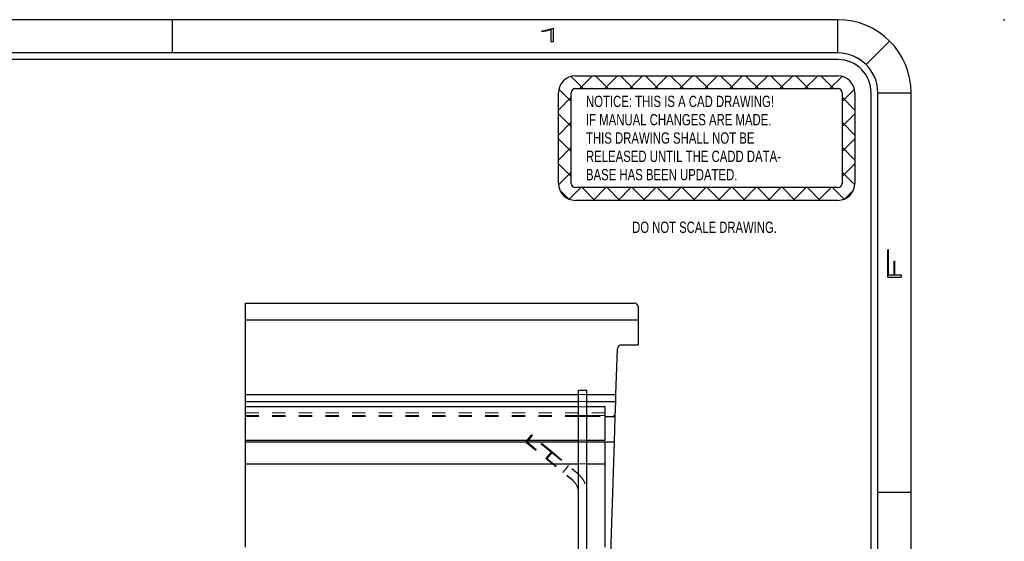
# Model space of a CAD drawing. Header units: inches. Extents: x 7.3 to 43.3, y -43.5 to -20.4.
# Tile 136 of 136: x 35.9 to 43.3, y -24.3 to -20.4. Entities that reach past the tile are written whole.
import ezdxf

# ---------------------------------------------------------------- set-up
doc = ezdxf.new("R2010")
doc.units = ezdxf.units.IN
doc.header["$LTSCALE"] = 0.5
doc.header["$MEASUREMENT"] = 0
doc.linetypes.add('HIDDEN', pattern=[0.225, 0.15, -0.075])
for name, color, linetype in [('APP-M-S', 30, 'Continuous'), ('DSS-M-S', 53, 'Continuous'), ('PUN-M-S2', 1, 'Continuous'), ('SID-M-D', 42, 'Continuous'), ('SID-M-S', 105, 'Continuous')]:
    doc.layers.add(name, color=color, linetype=linetype)
doc.styles.add('R', font='ROMAND.SHX')
doc.styles.add('SLDTEXTSTYLE0', font='TXT', dxfattribs={"width": 0.75})
doc.styles.add('SLDTEXTSTYLE1', font='TXT', dxfattribs={"width": 0.744681})

# ---------------------------------------------------------------- blocks, each defined once
blk = doc.blocks.new('SW_NOTE_0')
at = {"layer": 'DSS-M-S', "color": 0, "insert": (0, 0.1096), "char_height": 0.085037, "attachment_point": 1, "style": 'SLDTEXTSTYLE0'}
blk.add_mtext('RELEASED UNTIL THE CADD DATA-', dxfattribs=at)
blk = doc.blocks.new('SW_NOTE_0_1')
at = {"layer": 'DSS-M-S', "color": 0, "insert": (0, 0.1096), "char_height": 0.085037, "attachment_point": 1, "style": 'SLDTEXTSTYLE0'}
blk.add_mtext('BASE HAS BEEN UPDATED.', dxfattribs=at)
blk = doc.blocks.new('SW_NOTE_0_2')
at = {"layer": 'DSS-M-S', "color": 0, "insert": (0.8721, 0.1096), "char_height": 0.085037, "attachment_point": 2, "style": 'SLDTEXTSTYLE1'}
blk.add_mtext('DO NOT SCALE DRAWING.', dxfattribs=at)
blk = doc.blocks.new('SW_NOTE_0_3')
at = {"layer": 'DSS-M-S', "color": 0, "insert": (0, 0.1096), "char_height": 0.085037, "attachment_point": 1, "style": 'SLDTEXTSTYLE0'}
blk.add_mtext('THIS DRAWING SHALL NOT BE', dxfattribs=at)
blk = doc.blocks.new('SW_NOTE_0_4')
at = {"layer": 'DSS-M-S', "color": 0, "insert": (0, 0.1096), "char_height": 0.085037, "attachment_point": 1, "style": 'SLDTEXTSTYLE0'}
blk.add_mtext('IF MANUAL CHANGES ARE MADE.', dxfattribs=at)
blk = doc.blocks.new('SW_NOTE_0_5')
at = {"layer": 'DSS-M-S', "color": 0, "insert": (0, 0.1096), "char_height": 0.085037, "attachment_point": 1, "style": 'SLDTEXTSTYLE0'}
blk.add_mtext('NOTICE: THIS IS A CAD DRAWING!', dxfattribs=at)
blk = doc.blocks.new('DMBLK256')
at = {"layer": 'DSS-M-S', "color": 8}
for p, q in [((-0.8902, 0.4091), (-0.9817, 0.5006)), ((-0.9494, 0.5048), (1.0221, 0.5048)), ((-0.9161, 0.4091), (-0.8205, 0.5048)), ((-0.7023, 0.4091), (-0.798, 0.5048)), ((-0.7282, 0.4091), (-0.6326, 0.5048)), ((-0.5144, 0.4091), (-0.6101, 0.5048)), ((-0.5403, 0.4091), (-0.4446, 0.5048)), ((-0.3265, 0.4091), (-0.4222, 0.5048)), ((-0.3524, 0.4091), (-0.2567, 0.5048)), ((-0.1386, 0.4091), (-0.2343, 0.5048)), ((-0.1645, 0.4091), (-0.0688, 0.5048)), ((0.0493, 0.4091), (-0.0464, 0.5048)), ((0.0234, 0.4091), (0.1191, 0.5048)), ((0.2372, 0.4091), (0.1415, 0.5048)), ((0.2113, 0.4091), (0.307, 0.5048)), ((0.4251, 0.4091), (0.3294, 0.5048)), ((0.3992, 0.4091), (0.4949, 0.5048)), ((0.613, 0.4091), (0.5174, 0.5048)), ((0.5871, 0.4091), (0.6828, 0.5048)), ((0.8009, 0.4091), (0.7053, 0.5048)), ((0.775, 0.4091), (0.8707, 0.5048)), ((0.9888, 0.4091), (0.8932, 0.5048)), ((0.9629, 0.4091), (1.0544, 0.5006)), ((-1.077, -0.3029), (-1.077, 0.3772)), ((-0.9813, 0.3122), (-1.0739, 0.4049)), ((-0.9813, -0.3029), (-0.9813, 0.3772)), ((-0.9494, 0.4091), (1.0221, 0.4091)), ((1.054, 0.3123), (1.1466, 0.4049)), ((1.054, 0.3772), (1.054, -0.3029)), ((1.1497, 0.3772), (1.1497, -0.3029)), ((-1.077, 0.2483), (-0.9813, 0.3439)), ((1.1497, 0.2482), (1.054, 0.3439)), ((-0.9813, 0.1243), (-1.077, 0.22)), ((-1.077, 0.0604), (-0.9813, 0.156)), ((1.054, 0.1244), (1.1497, 0.22)), ((1.1497, 0.0603), (1.054, 0.156)), ((-0.9813, -0.0636), (-1.077, 0.0321)), ((1.054, -0.0635), (1.1497, 0.0321)), ((-1.077, -0.1275), (-0.9813, -0.0319)), ((1.1497, -0.1276), (1.054, -0.0319)), ((-0.9813, -0.2515), (-1.077, -0.1558)), ((-1.0764, -0.3149), (-0.9813, -0.2198)), ((1.054, -0.2515), (1.1497, -0.1558)), ((1.1491, -0.3149), (1.054, -0.2198)), ((-1.0011, -0.4195), (-1.066, -0.3547)), ((-0.9955, -0.4219), (-0.9084, -0.3348)), ((1.0221, -0.3348), (-0.9494, -0.3348)), ((-0.8023, -0.4305), (-0.8979, -0.3348)), ((-0.8162, -0.4305), (-0.7205, -0.3348)), ((-0.6144, -0.4305), (-0.71, -0.3348)), ((-0.6283, -0.4305), (-0.5326, -0.3348)), ((-0.4265, -0.4305), (-0.5221, -0.3348)), ((-0.4404, -0.4305), (-0.3447, -0.3348)), ((-0.2386, -0.4305), (-0.3342, -0.3348)), ((-0.2525, -0.4305), (-0.1568, -0.3348)), ((-0.0506, -0.4305), (-0.1463, -0.3348)), ((-0.0646, -0.4305), (0.0311, -0.3348)), ((0.1373, -0.4305), (0.0416, -0.3348)), ((0.1233, -0.4305), (0.219, -0.3348)), ((0.3252, -0.4305), (0.2295, -0.3348)), ((0.3113, -0.4305), (0.4069, -0.3348)), ((0.5131, -0.4305), (0.4174, -0.3348)), ((0.4992, -0.4305), (0.5948, -0.3348)), ((0.701, -0.4305), (0.6053, -0.3348)), ((0.6871, -0.4305), (0.7827, -0.3348)), ((0.8889, -0.4305), (0.7932, -0.3348)), ((0.875, -0.4305), (0.9706, -0.3348)), ((1.0682, -0.4219), (0.9811, -0.3348)), ((1.0738, -0.4196), (1.1387, -0.3546)), ((1.0221, -0.4305), (-0.9494, -0.4305))]:
    blk.add_line(p, q, dxfattribs=at)
for centre, radius, start, end in [((-0.9494, 0.3772), 0.1276, 90, 180), ((1.0221, 0.3772), 0.1276, 0, 90), ((-0.9494, 0.3772), 0.0319, 90, 180), ((1.0221, 0.3772), 0.0319, 0, 90), ((-0.9494, -0.3029), 0.1276, 180, 270), ((-0.9494, -0.3029), 0.0319, 180, 270), ((1.0221, -0.3029), 0.0319, 270, 0), ((1.0221, -0.3029), 0.1276, 270, 0)]:
    blk.add_arc(centre, radius, start, end, dxfattribs=at)
at = {"layer": 'DSS-M-S', "color": 154}
for name, p in [('SW_NOTE_0_5', (-0.8699, 0.2461)), ('SW_NOTE_0_4', (-0.8699, 0.1085)), ('SW_NOTE_0_3', (-0.8699, -0.0292)), ('SW_NOTE_0', (-0.8699, -0.1669)), ('SW_NOTE_0_1', (-0.8699, -0.3046)), ('SW_NOTE_0_2', (-0.8516, -0.7001))]:
    blk.add_blockref(name, p, dxfattribs=at)
blk = doc.blocks.new('*U11')
at = {"layer": 'SID-M-D'}
blk.add_point((1.25, 22.55), dxfattribs=at)
at = {"layer": 'SID-M-S'}
for p, q in [((0, 22.55), (-34, 22.55)), ((-5, 22.55), (-5, 22.3)), ((0, 22.3), (0, 22.55)), ((0.2121, 22.2121), (0.3889, 22.3889)), ((0, 22.3), (-34, 22.3)), ((0, 22.25), (-34, 22.25)), ((0.25, 0), (0.25, 22)), ((0.3, 0), (0.3, 22)), ((0.3, 22), (0.55, 22)), ((0.55, 0), (0.55, 22)), ((0.3, 19), (0.55, 19))]:
    blk.add_line(p, q, dxfattribs=at)
for radius, start in [(0.55, 360), (0.3, 360), (0.25, 0)]:
    blk.add_arc((0, 22), radius, start, 90, dxfattribs=at)
blk.add_blockref('DMBLK256', (-1.0221, 21.6228), dxfattribs=at)
at = {"layer": 'SID-M-D', "style": 'R', "width": 4}
blk.add_text('1', height=0.1, dxfattribs=at).set_placement((-2.3275, 22.3857))
blk.add_text('F', height=0.1, rotation=90, dxfattribs=at).set_placement((0.4762, 20.5471))

msp = doc.modelspace()

# ---------------------------------------------------------------- linework, layer by layer
at = {"layer": 'APP-M-S', "linetype": 'Continuous', "lineweight": 25}
for p, q in [((40.1432, -31.3478), (40.1432, -23.1478)), ((40.1432, -23.1478), (40.2062, -23.1478)), ((40.2062, -31.3478), (40.2062, -23.1478))]:
    msp.add_line(p, q, dxfattribs=at)
at = {"layer": 'APP-M-S', "linetype": 'HIDDEN', "lineweight": 18}
for p, q in [((40.1432, -23.1811), (40.2062, -23.1811)), ((40.1432, -23.233), (40.2062, -23.233)), ((40.2062, -23.2718), (40.1432, -23.2718)), ((40.1432, -23.2718), (40.2062, -23.2718)), ((40.1432, -23.338), (40.2062, -23.338)), ((40.2062, -23.338), (40.1432, -23.338)), ((40.2062, -23.338), (40.1432, -23.338)), ((40.2062, -23.339), (40.1432, -23.339)), ((40.2062, -23.339), (40.1432, -23.339)), ((40.2062, -23.339), (40.1432, -23.339)), ((40.2062, -23.339), (40.1432, -23.339)), ((40.2062, -23.339), (40.1432, -23.339)), ((40.1432, -23.345), (40.2062, -23.345)), ((40.1432, -23.345), (40.2062, -23.345)), ((40.2062, -23.338), (40.2062, -23.338)), ((39.7455, -23.538), (39.7851, -23.4891)), ((39.7859, -23.4897), (39.7462, -23.5387)), ((39.7509, -23.5425), (39.7905, -23.4935)), ((39.7511, -23.5311), (39.7916, -23.4829)), ((39.7924, -23.4835), (39.7519, -23.5318)), ((39.7565, -23.5356), (39.797, -23.4874)), ((39.9381, -23.613), (39.7851, -23.4891)), ((39.7851, -23.4891), (39.7859, -23.4897)), ((39.7905, -23.4935), (39.7859, -23.4897)), ((39.9424, -23.6094), (39.7916, -23.4829)), ((39.7916, -23.4829), (39.7924, -23.4835)), ((39.797, -23.4874), (39.7924, -23.4835)), ((40.1432, -23.5238), (40.2062, -23.5238)), ((40.2062, -23.5238), (40.1432, -23.5238)), ((40.1432, -23.5348), (40.2062, -23.5348)), ((40.1432, -23.5348), (40.2062, -23.5348)), ((40.2062, -23.5348), (40.1432, -23.5348)), ((40.2062, -23.5348), (40.1432, -23.5348)), ((40.2062, -23.5348), (40.1432, -23.5348)), ((40.2062, -23.5348), (40.1432, -23.5348)), ((40.2062, -23.5348), (40.1432, -23.5348)), ((40.2062, -23.5348), (40.1432, -23.5348)), ((40.2062, -23.5348), (40.1432, -23.5348)), ((40.2062, -23.5348), (40.1432, -23.5348)), ((40.2062, -23.5348), (40.1432, -23.5348)), ((40.2062, -23.5386), (40.1432, -23.5386)), ((40.2062, -23.5386), (40.1432, -23.5386)), ((39.8984, -23.6619), (39.9381, -23.613)), ((39.8984, -23.6619), (39.9381, -23.613)), ((39.8984, -23.6619), (40.0947, -23.8209)), ((39.9019, -23.6577), (39.9424, -23.6094)), ((39.9019, -23.6577), (39.9424, -23.6094)), ((39.9019, -23.6577), (40.0954, -23.82)), ((39.9432, -23.6171), (39.9036, -23.6661)), ((39.9475, -23.6137), (39.907, -23.6619)), ((39.9381, -23.613), (40.1343, -23.7719)), ((39.9424, -23.6094), (40.1359, -23.7717)), ((40.026, -23.7652), (40.0656, -23.7162)), ((40.026, -23.7652), (40.0656, -23.7162)), ((40.0276, -23.7631), (40.0681, -23.7149)), ((40.0276, -23.7631), (40.0681, -23.7149)), ((40.1432, -23.7), (40.2062, -23.7)), ((40.1432, -23.7), (40.2062, -23.7)), ((40.2062, -23.7), (40.1432, -23.7)), ((40.2062, -23.7), (40.1432, -23.7)), ((40.2062, -23.7), (40.1432, -23.7)), ((40.2062, -23.7), (40.1432, -23.7)), ((40.2062, -23.7), (40.1432, -23.7)), ((40.2062, -23.7), (40.1432, -23.7)), ((40.0954, -23.82), (40.1031, -23.827))]:
    msp.add_line(p, q, dxfattribs=at)
for points, knots in [([(39.7455, -23.538), (39.7483, -23.5404), (39.7541, -23.5451), (39.7951, -23.5782), (39.8455, -23.6191), (39.8808, -23.6476), (39.8984, -23.6619)], [0, 0, 0, 0, 0.279619, 0.559238, 0.779619, 1, 1, 1, 1]), ([(39.7511, -23.5311), (39.754, -23.5335), (39.7597, -23.5383), (39.8, -23.5722), (39.8498, -23.6139), (39.8845, -23.6431), (39.9019, -23.6577)], [0, 0, 0, 0, 0.279619, 0.5592379, 0.779619, 1, 1, 1, 1])]:
    msp.add_open_spline(points, degree=3, knots=knots, dxfattribs=at)
for points in [[(40.1343, -23.7719), (40.1449, -23.7817), (40.1661, -23.8012), (40.1886, -23.8385), (40.2034, -23.8794), (40.2053, -23.9081), (40.2062, -23.9225)], [(40.0947, -23.8209), (40.1019, -23.8275), (40.1162, -23.8406), (40.1313, -23.8658), (40.1413, -23.8934), (40.1426, -23.9128), (40.1432, -23.9225)]]:
    msp.add_open_spline(points, degree=3, dxfattribs=at)
at = {"layer": 'PUN-M-S2', "linetype": 'Continuous', "lineweight": 25}
for p, q in [((37.6432, -22.4933), (40.5619, -22.4933)), ((37.6432, -22.6183), (37.6432, -22.4933)), ((40.5932, -22.6183), (40.5932, -22.5246)), ((37.6432, -22.6183), (40.5932, -22.6183)), ((37.6432, -23.1811), (37.6432, -22.6183)), ((40.5932, -22.8058), (40.5932, -22.6183)), ((40.4245, -23.1811), (40.4359, -22.836)), ((40.4672, -22.8058), (40.5932, -22.8058)), ((37.6432, -23.233), (37.6432, -23.1811)), ((37.6432, -23.1811), (40.1432, -23.1811)), ((40.2062, -23.1811), (40.4245, -23.1811)), ((40.4228, -23.233), (40.4245, -23.1811)), ((37.6432, -23.2718), (37.6432, -23.233)), ((37.6432, -23.233), (40.1432, -23.233)), ((40.1432, -23.2718), (37.6432, -23.2718)), ((37.6432, -23.3978), (37.6432, -23.2718)), ((40.2062, -23.233), (40.4228, -23.233)), ((40.3432, -23.2718), (40.2062, -23.2718)), ((40.3432, -23.3978), (40.3432, -23.2718)), ((40.4191, -23.345), (40.4228, -23.233)), ((40.3432, -23.345), (40.4191, -23.345)), ((40.4129, -23.5348), (40.4191, -23.345)), ((37.6432, -23.5238), (37.6432, -23.3978)), ((40.3432, -23.5238), (40.3432, -23.3978)), ((37.6432, -23.5238), (40.1432, -23.5238)), ((37.6432, -23.5348), (37.6432, -23.5238)), ((37.6432, -23.5386), (37.6432, -23.5348)), ((37.6432, -23.5348), (40.1432, -23.5348)), ((40.1432, -23.5386), (37.6432, -23.5386)), ((37.6432, -23.7), (37.6432, -23.5386)), ((40.2062, -23.5238), (40.3432, -23.5238)), ((40.2062, -23.5348), (40.4129, -23.5348)), ((40.3432, -23.5386), (40.2062, -23.5386)), ((40.3432, -23.7), (40.3432, -23.5386)), ((40.3462, -25.5528), (40.4129, -23.5348)), ((37.6432, -24.328), (37.6432, -23.7)), ((37.6432, -23.7), (40.1432, -23.7)), ((40.2062, -23.7), (40.3432, -23.7)), ((40.3432, -24.328), (40.3432, -23.7))]:
    msp.add_line(p, q, dxfattribs=at)
at = {"layer": 'PUN-M-S2', "linetype": 'HIDDEN', "lineweight": 18}
for p, q in [((37.6432, -22.6183), (40.5932, -22.6183)), ((40.1432, -23.1811), (40.2062, -23.1811)), ((40.1432, -23.233), (40.2062, -23.233)), ((40.2062, -23.2718), (40.1432, -23.2718)), ((37.6432, -23.318), (40.42, -23.318)), ((37.6432, -23.338), (40.1432, -23.338)), ((37.6432, -23.339), (40.4193, -23.339)), ((37.6432, -23.345), (40.1432, -23.345)), ((40.2062, -23.338), (40.4194, -23.338)), ((40.2062, -23.345), (40.3432, -23.345)), ((37.6432, -23.5348), (40.4129, -23.5348)), ((40.1432, -23.5238), (40.2062, -23.5238)), ((40.1432, -23.5348), (40.2062, -23.5348)), ((37.6432, -23.7), (40.3432, -23.7)), ((40.1432, -23.7), (40.2062, -23.7))]:
    msp.add_line(p, q, dxfattribs=at)
at = {"layer": 'PUN-M-S2', "linetype": 'Continuous', "lineweight": 25}
msp.add_arc((40.4672, -22.8371), 0.0312, 90, 178.10766, dxfattribs=at)
msp.add_open_spline([(40.5932, -22.5246), (40.5924, -22.5196), (40.5904, -22.5069), (40.5777, -22.4961), (40.5671, -22.4933), (40.562, -22.4933), (40.5619, -22.4933)], degree=3, knots=[0, 0, 0, 0, 0.251641, 0.642739, 0.995382, 1, 1, 1, 1], dxfattribs=at)

# ---------------------------------------------------------------- block references
at = {"layer": 'SID-M-D'}
msp.add_blockref('*U11', (42.0913, -42.9132), dxfattribs=at)

doc.saveas('drawing.dxf')
